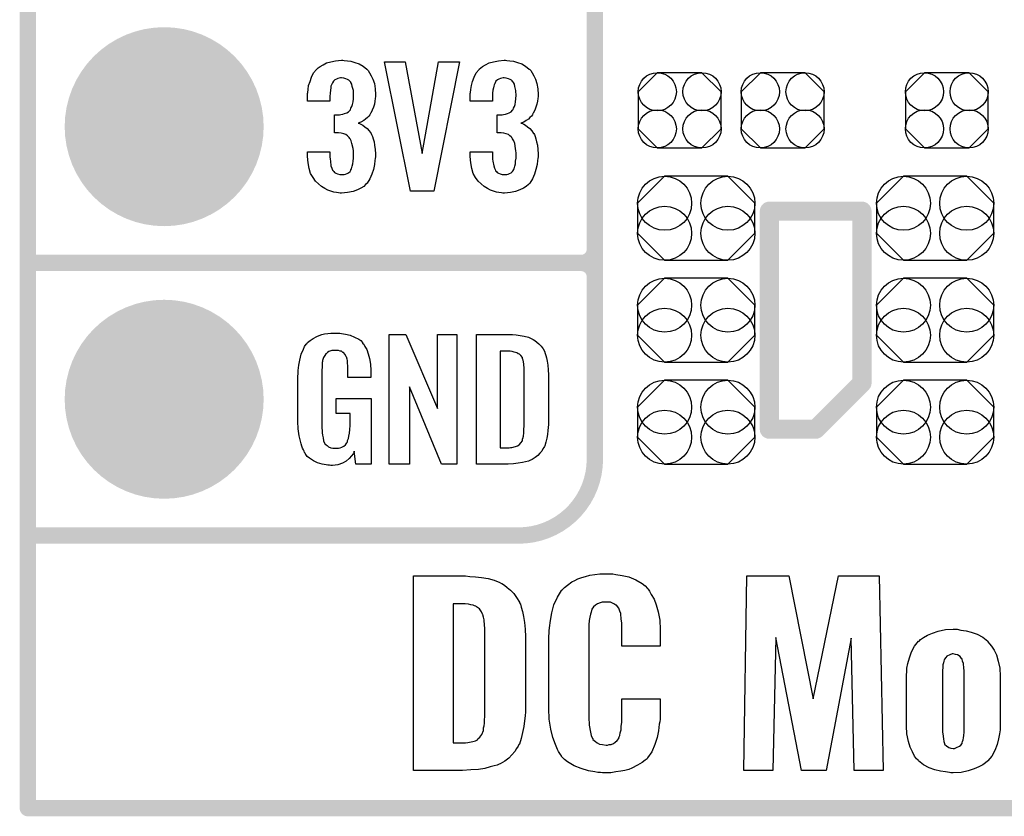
# Model space of a CAD drawing. Extents: x -0.07 to 0.95, y -0.15 to 2.1.
# Tile 1 of 16: x -0.05 to 0.31, y -0.15 to 0.14. Entities that reach past the tile are written whole.
import ezdxf

# ---------------------------------------------------------------- set-up
doc = ezdxf.new("R2010")
doc.units = 0
doc.layers.get('0').update_dxf_attribs({"linetype": 'CONTINUOUS'})
for name, color, linetype in [('gko', 6, 'CONTINUOUS'), ('gto', 2, 'CONTINUOUS'), ('gts', 1, 'CONTINUOUS')]:
    doc.layers.add(name, color=color, linetype=linetype)

# ---------------------------------------------------------------- blocks, each defined once
blk = doc.blocks.new('D12')
at = {"const_width": 0.003}
blk.add_lwpolyline([(-0.0015, 0, 1), (0.0015, 0, 1)], format="xyb", close=True, dxfattribs=at)
blk = doc.blocks.new('D15')
at = {"const_width": 0.0035}
blk.add_lwpolyline([(-0.00175, 0, 1), (0.00175, 0, 1)], format="xyb", close=True, dxfattribs=at)
blk = doc.blocks.new('D31')
blk.add_lwpolyline([(-0.0116, -0.0154), (0.0116, -0.0154), (0.0215, -0.0055), (0.0215, 0.0055), (0.0116, 0.0154), (-0.0116, 0.0154), (-0.0215, 0.0055), (-0.0215, -0.0055)], close=True)
for centre in [(-0.0116, 0.0055), (0.0116, 0.0055), (-0.0116, -0.0055), (0.0116, -0.0055)]:
    blk.add_circle(centre, 0.0099)
blk = doc.blocks.new('D35')
blk.add_lwpolyline([(-0.0152, 0.0068), (-0.0152, -0.0068), (-0.0082, -0.0138), (0.0082, -0.0138), (0.0152, -0.0068), (0.0152, 0.0068), (0.0082, 0.0138), (-0.0082, 0.0138)], close=True)
for centre in [(-0.0082, 0.0068), (0.0082, 0.0068), (-0.0082, -0.0068), (0.0082, -0.0068)]:
    blk.add_circle(centre, 0.007)
blk = doc.blocks.new('D44')
at = {"const_width": 0.0365}
blk.add_lwpolyline([(-0.01825, 0, 1), (0.01825, 0, 1)], format="xyb", close=True, dxfattribs=at)

msp = doc.modelspace()

# ---------------------------------------------------------------- linework, layer by layer
at = {"layer": 'gko', "color": 6, "const_width": 0.006}
for points in [[(-0.05, -0.15), (-0.05, 2.01)], [(-0.05, -0.15), (0.85, -0.15)]]:
    msp.add_lwpolyline(points, dxfattribs=at)
at = {"layer": 'gto', "color": 2}
for points, const_width in [([(0.158, -0.022), (0.158, 0.722)], 0.006), ([(0.158, 0.055), (0.158, 0.145)], 0.006), ([(0.222, -0.011), (0.222, 0.069)], 0.007), ([(0.222, 0.069), (0.256, 0.069)], 0.007), ([(0.256, 0.006), (0.256, 0.069)], 0.007), ([(-0.05, 0.05), (0.153, 0.05)], 0.006), ([(-0.05, 0.05), (0.153, 0.05)], 0.006), ([(0.153, 0.05), (0.153, 0.05)], 0.006), ([(0.153, 0.05), (0.153, 0.05)], 0.006), ([(0.158, 0.045), (0.158, 0.045)], 0.006), ([(0.158, 0.045), (0.158, 0.045)], 0.006), ([(0.158, 0.045), (0.158, 0.045)], 0.006), ([(0.158, 0.045), (0.158, 0.045)], 0.006), ([(0.239, -0.011), (0.256, 0.006)], 0.007), ([(0.222, -0.011), (0.239, -0.011)], 0.007), ([(-0.05, -0.05), (-0.0106, -0.05)], 0.006), ([(-0.05, -0.05), (0.13, -0.05)], 0.006), ([(0.13, -0.05), (0.13, -0.05)], 0.006), ([(0.13, -0.05), (0.13, -0.05)], 0.006)]:
    msp.add_lwpolyline(points, dxfattribs=dict(at, const_width=const_width))
for points in [[(0.066, 0.1243), (0.0672, 0.1242), (0.0685, 0.124), (0.0699, 0.1235), (0.0715, 0.123), (0.073, 0.1222), (0.0743, 0.1211), (0.0745, 0.121), (0.0748, 0.1206), (0.0753, 0.1197), (0.0759, 0.1187), (0.0765, 0.1174), (0.0771, 0.1159), (0.0774, 0.1139), (0.0775, 0.1118), (0.0775, 0.1116), (0.0775, 0.1111), (0.0774, 0.1103), (0.0773, 0.1094), (0.0771, 0.1083), (0.0768, 0.1071), (0.0763, 0.106), (0.0758, 0.1049), (0.0757, 0.1048), (0.0755, 0.1044), (0.0751, 0.1039), (0.0746, 0.1034), (0.0739, 0.1028), (0.0732, 0.1023), (0.0722, 0.1017), (0.0712, 0.1013), (0.0713, 0.1013), (0.0717, 0.1012), (0.0722, 0.1009), (0.0729, 0.1005), (0.0736, 0.1), (0.0745, 0.0993), (0.0752, 0.0985), (0.0759, 0.0975), (0.0759, 0.0975), (0.0761, 0.0971), (0.0764, 0.0964), (0.0767, 0.0956), (0.077, 0.0945), (0.0772, 0.0932), (0.0774, 0.0916), (0.0775, 0.09), (0.0775, 0.0899), (0.0775, 0.0897), (0.0775, 0.0893), (0.0775, 0.0889), (0.0774, 0.0883), (0.0773, 0.0876), (0.0771, 0.0861), (0.0768, 0.0843), (0.0762, 0.0826), (0.0755, 0.0809), (0.0745, 0.0793), (0.0744, 0.0791), (0.0739, 0.0788), (0.0732, 0.0781), (0.0722, 0.0775), (0.0709, 0.0768), (0.0693, 0.0762), (0.0673, 0.0758), (0.0651, 0.0756), (0.0646, 0.0756), (0.064, 0.0757), (0.0632, 0.0758), (0.0623, 0.076), (0.0611, 0.0764), (0.06, 0.0767), (0.0589, 0.0773), (0.0577, 0.078), (0.0566, 0.079), (0.0555, 0.08), (0.0546, 0.0814), (0.0537, 0.0828), (0.0532, 0.0847), (0.0528, 0.0867), (0.0526, 0.0891), (0.0526, 0.0908), (0.0608, 0.0908), (0.0608, 0.0894), (0.0608, 0.0892), (0.0608, 0.0889), (0.0609, 0.0881), (0.061, 0.0874), (0.0612, 0.0856), (0.0615, 0.0848), (0.0618, 0.084), (0.0619, 0.084), (0.062, 0.0838), (0.0623, 0.0835), (0.0625, 0.0832), (0.063, 0.0829), (0.0636, 0.0827), (0.0644, 0.0825), (0.0652, 0.0824), (0.0656, 0.0824), (0.066, 0.0825), (0.0665, 0.0826), (0.0671, 0.0828), (0.0676, 0.0831), (0.0682, 0.0836), (0.0685, 0.0841), (0.0685, 0.0842), (0.0687, 0.0845), (0.0688, 0.085), (0.069, 0.0855), (0.0692, 0.0864), (0.0693, 0.0873), (0.0695, 0.0885), (0.0695, 0.0898), (0.0695, 0.09), (0.0695, 0.0904), (0.0694, 0.0911), (0.0693, 0.092), (0.0689, 0.0938), (0.0686, 0.0948), (0.0682, 0.0956), (0.0681, 0.0957), (0.0679, 0.096), (0.0676, 0.0963), (0.0672, 0.0966), (0.0666, 0.0971), (0.0659, 0.0974), (0.0649, 0.0976), (0.0639, 0.0978), (0.0625, 0.0978), (0.0625, 0.1044), (0.0643, 0.1044), (0.0648, 0.1045), (0.0655, 0.1046), (0.0662, 0.1048), (0.067, 0.1051), (0.0676, 0.1055), (0.0682, 0.1061), (0.0683, 0.1062), (0.0684, 0.1063), (0.0685, 0.1068), (0.0688, 0.1074), (0.0691, 0.1081), (0.0693, 0.1091), (0.0694, 0.1102), (0.0695, 0.1115), (0.0695, 0.1117), (0.0695, 0.1121), (0.0694, 0.1126), (0.0694, 0.1133), (0.069, 0.1148), (0.0688, 0.1156), (0.0685, 0.1162), (0.0685, 0.1163), (0.0683, 0.1165), (0.068, 0.1168), (0.0677, 0.1171), (0.0672, 0.1173), (0.0666, 0.1176), (0.0659, 0.1178), (0.065, 0.1179), (0.0647, 0.1179), (0.0642, 0.1178), (0.0637, 0.1177), (0.0632, 0.1174), (0.0626, 0.1172), (0.0621, 0.1167), (0.0617, 0.1161), (0.0617, 0.116), (0.0616, 0.1159), (0.0614, 0.1154), (0.0612, 0.1149), (0.0611, 0.1142), (0.061, 0.1134), (0.0609, 0.1123), (0.0608, 0.1111), (0.0608, 0.1094), (0.0526, 0.1094), (0.0526, 0.1116), (0.0526, 0.1117), (0.0526, 0.1119), (0.0526, 0.1122), (0.0527, 0.1126), (0.0528, 0.1137), (0.053, 0.1151), (0.0535, 0.1166), (0.054, 0.1182), (0.0548, 0.1197), (0.0559, 0.121), (0.0561, 0.1212), (0.0565, 0.1216), (0.0572, 0.1221), (0.0583, 0.1227), (0.0596, 0.1234), (0.0611, 0.1238), (0.0629, 0.1242), (0.065, 0.1244), (0.0656, 0.1244), (0.066, 0.1243)], [(0.0989, 0.0763), (0.0904, 0.0763), (0.0808, 0.1238), (0.0884, 0.1238), (0.0947, 0.0901), (0.1006, 0.1238), (0.1084, 0.1238), (0.0989, 0.0763)], [(0.1257, 0.1243), (0.1268, 0.1242), (0.1281, 0.124), (0.1296, 0.1235), (0.1312, 0.123), (0.1326, 0.1222), (0.1339, 0.1211), (0.1341, 0.121), (0.1345, 0.1206), (0.135, 0.1197), (0.1356, 0.1187), (0.1362, 0.1174), (0.1367, 0.1159), (0.1371, 0.1139), (0.1372, 0.1118), (0.1372, 0.1116), (0.1372, 0.1111), (0.1371, 0.1103), (0.137, 0.1094), (0.1367, 0.1083), (0.1364, 0.1071), (0.136, 0.106), (0.1354, 0.1049), (0.1353, 0.1048), (0.1351, 0.1044), (0.1348, 0.1039), (0.1342, 0.1034), (0.1336, 0.1028), (0.1328, 0.1023), (0.1319, 0.1017), (0.1309, 0.1013), (0.131, 0.1013), (0.1314, 0.1012), (0.1319, 0.1009), (0.1326, 0.1005), (0.1333, 0.1), (0.1341, 0.0993), (0.1349, 0.0985), (0.1355, 0.0975), (0.1356, 0.0975), (0.1358, 0.0971), (0.1361, 0.0964), (0.1363, 0.0956), (0.1366, 0.0945), (0.1369, 0.0932), (0.1371, 0.0916), (0.1372, 0.09), (0.1372, 0.0899), (0.1372, 0.0897), (0.1372, 0.0893), (0.1372, 0.0889), (0.1371, 0.0883), (0.137, 0.0876), (0.1368, 0.0861), (0.1364, 0.0843), (0.1359, 0.0826), (0.1351, 0.0809), (0.1341, 0.0793), (0.134, 0.0791), (0.1336, 0.0788), (0.1328, 0.0781), (0.1318, 0.0775), (0.1305, 0.0768), (0.1289, 0.0762), (0.127, 0.0758), (0.1248, 0.0756), (0.1242, 0.0756), (0.1237, 0.0757), (0.1228, 0.0758), (0.1219, 0.076), (0.1208, 0.0764), (0.1197, 0.0767), (0.1186, 0.0773), (0.1174, 0.078), (0.1163, 0.079), (0.1152, 0.08), (0.1142, 0.0814), (0.1134, 0.0828), (0.1129, 0.0847), (0.1125, 0.0867), (0.1123, 0.0891), (0.1123, 0.0908), (0.1204, 0.0908), (0.1204, 0.0894), (0.1204, 0.0892), (0.1204, 0.0889), (0.1205, 0.0881), (0.1206, 0.0874), (0.1209, 0.0856), (0.1212, 0.0848), (0.1215, 0.084), (0.1215, 0.084), (0.1216, 0.0838), (0.1219, 0.0835), (0.1222, 0.0832), (0.1227, 0.0829), (0.1233, 0.0827), (0.124, 0.0825), (0.1249, 0.0824), (0.1252, 0.0824), (0.1257, 0.0825), (0.1262, 0.0826), (0.1267, 0.0828), (0.1273, 0.0831), (0.1278, 0.0836), (0.1282, 0.0841), (0.1282, 0.0842), (0.1284, 0.0845), (0.1285, 0.085), (0.1287, 0.0855), (0.1289, 0.0864), (0.1289, 0.0873), (0.1291, 0.0885), (0.1291, 0.0898), (0.1291, 0.09), (0.1291, 0.0904), (0.129, 0.0911), (0.1289, 0.092), (0.1286, 0.0938), (0.1283, 0.0948), (0.1278, 0.0956), (0.1277, 0.0957), (0.1276, 0.096), (0.1273, 0.0963), (0.1268, 0.0966), (0.1263, 0.0971), (0.1255, 0.0974), (0.1246, 0.0976), (0.1236, 0.0978), (0.1222, 0.0978), (0.1222, 0.1044), (0.124, 0.1044), (0.1245, 0.1045), (0.1252, 0.1046), (0.1259, 0.1048), (0.1266, 0.1051), (0.1273, 0.1055), (0.1278, 0.1061), (0.1279, 0.1062), (0.128, 0.1063), (0.1282, 0.1068), (0.1285, 0.1074), (0.1288, 0.1081), (0.1289, 0.1091), (0.129, 0.1102), (0.1291, 0.1115), (0.1291, 0.1117), (0.1291, 0.1121), (0.129, 0.1126), (0.129, 0.1133), (0.1287, 0.1148), (0.1285, 0.1156), (0.1281, 0.1162), (0.1281, 0.1163), (0.1279, 0.1165), (0.1277, 0.1168), (0.1274, 0.1171), (0.1269, 0.1173), (0.1263, 0.1176), (0.1255, 0.1178), (0.1247, 0.1179), (0.1243, 0.1179), (0.1239, 0.1178), (0.1234, 0.1177), (0.1228, 0.1174), (0.1223, 0.1172), (0.1217, 0.1167), (0.1214, 0.1161), (0.1214, 0.116), (0.1213, 0.1159), (0.1211, 0.1154), (0.1209, 0.1149), (0.1208, 0.1142), (0.1206, 0.1134), (0.1205, 0.1123), (0.1204, 0.1111), (0.1204, 0.1094), (0.1123, 0.1094), (0.1123, 0.1116), (0.1123, 0.1117), (0.1123, 0.1119), (0.1123, 0.1122), (0.1124, 0.1126), (0.1125, 0.1137), (0.1127, 0.1151), (0.1131, 0.1166), (0.1137, 0.1182), (0.1144, 0.1197), (0.1155, 0.121), (0.1157, 0.1212), (0.1162, 0.1216), (0.1168, 0.1221), (0.1179, 0.1227), (0.1192, 0.1234), (0.1208, 0.1238), (0.1226, 0.1242), (0.1247, 0.1244), (0.1252, 0.1244), (0.1257, 0.1243)], [(0.0637, 0.0242), (0.0644, 0.0242), (0.065, 0.0241), (0.0665, 0.0239), (0.0682, 0.0235), (0.0698, 0.0228), (0.0714, 0.022), (0.0721, 0.0215), (0.0727, 0.0208), (0.0728, 0.0206), (0.0732, 0.0202), (0.0736, 0.0193), (0.0743, 0.0182), (0.0748, 0.0167), (0.0753, 0.015), (0.0757, 0.0129), (0.0758, 0.0105), (0.0758, 0.008), (0.0674, 0.008), (0.0674, 0.0106), (0.0674, 0.0107), (0.0674, 0.0111), (0.0674, 0.0116), (0.0674, 0.0121), (0.0672, 0.0134), (0.0672, 0.0142), (0.0671, 0.0147), (0.0671, 0.0148), (0.067, 0.015), (0.067, 0.0153), (0.0668, 0.0156), (0.0664, 0.0164), (0.0658, 0.0171), (0.0656, 0.0172), (0.0653, 0.0174), (0.065, 0.0176), (0.0646, 0.0177), (0.064, 0.0179), (0.0635, 0.0179), (0.0623, 0.0179), (0.062, 0.0179), (0.0615, 0.0179), (0.0604, 0.0175), (0.0599, 0.0172), (0.0595, 0.0168), (0.0593, 0.0167), (0.0589, 0.0161), (0.0585, 0.0153), (0.0581, 0.0142), (0.0581, 0.0141), (0.0581, 0.0139), (0.058, 0.0135), (0.058, 0.013), (0.0579, 0.0124), (0.0579, 0.0117), (0.0578, 0.0108), (0.0578, 0.0099), (0.0578, -0.01), (0.0578, -0.0102), (0.0578, -0.0106), (0.0579, -0.0114), (0.0579, -0.0123), (0.0581, -0.0132), (0.0583, -0.0142), (0.0585, -0.0153), (0.0588, -0.0161), (0.0589, -0.0162), (0.059, -0.0164), (0.0594, -0.0167), (0.0598, -0.017), (0.0603, -0.0174), (0.0611, -0.0178), (0.0619, -0.0179), (0.0629, -0.018), (0.0634, -0.018), (0.0639, -0.0179), (0.0646, -0.0178), (0.0652, -0.0176), (0.0659, -0.0172), (0.0665, -0.0167), (0.067, -0.016), (0.0671, -0.0159), (0.0672, -0.0156), (0.0673, -0.0151), (0.0676, -0.0144), (0.0678, -0.0135), (0.068, -0.0124), (0.0681, -0.0111), (0.0682, -0.0096), (0.0682, -0.0052), (0.0631, -0.0052), (0.0631, 0.0003), (0.0759, 0.0003), (0.0759, -0.0238), (0.0703, -0.0238), (0.0697, -0.0191), (0.0697, -0.0192), (0.0697, -0.0193), (0.0693, -0.02), (0.0687, -0.0208), (0.0679, -0.0217), (0.0668, -0.0227), (0.0654, -0.0235), (0.0637, -0.0241), (0.0627, -0.0242), (0.0617, -0.0243), (0.0611, -0.0243), (0.0606, -0.0242), (0.06, -0.0242), (0.0594, -0.0241), (0.058, -0.0238), (0.0563, -0.0233), (0.0548, -0.0226), (0.0533, -0.0216), (0.0525, -0.021), (0.052, -0.0203), (0.052, -0.0202), (0.0519, -0.0201), (0.0517, -0.0198), (0.0515, -0.0195), (0.0513, -0.0191), (0.0511, -0.0185), (0.0508, -0.0179), (0.0505, -0.0172), (0.0502, -0.0164), (0.05, -0.0154), (0.0495, -0.0134), (0.0491, -0.0109), (0.049, -0.0081), (0.049, 0.0079), (0.049, 0.008), (0.049, 0.0082), (0.049, 0.0086), (0.0491, 0.0092), (0.0491, 0.0099), (0.0492, 0.0106), (0.0494, 0.0125), (0.0498, 0.0144), (0.0503, 0.0165), (0.0511, 0.0184), (0.0515, 0.0193), (0.0521, 0.0202), (0.0521, 0.0203), (0.0523, 0.0203), (0.0526, 0.0208), (0.0535, 0.0215), (0.0546, 0.0223), (0.056, 0.023), (0.0569, 0.0234), (0.0578, 0.0237), (0.0588, 0.024), (0.06, 0.0241), (0.0612, 0.0243), (0.0633, 0.0243), (0.0637, 0.0242)], [(0.1074, -0.0238), (0.1017, -0.0238), (0.09, 0.0046), (0.09, -0.0238), (0.0826, -0.0238), (0.0826, 0.0238), (0.0887, 0.0238), (0.1003, -0.0034), (0.1003, 0.0238), (0.1074, 0.0238), (0.1074, -0.0238)], [(0.1278, 0.0237), (0.1291, 0.0236), (0.1306, 0.0234), (0.1321, 0.0231), (0.1336, 0.0228), (0.1349, 0.0222), (0.1351, 0.0221), (0.1354, 0.0219), (0.136, 0.0216), (0.1367, 0.021), (0.1375, 0.0203), (0.1383, 0.0195), (0.139, 0.0185), (0.1396, 0.0174), (0.1397, 0.0172), (0.1398, 0.0168), (0.14, 0.0161), (0.1403, 0.0152), (0.1405, 0.014), (0.1408, 0.0125), (0.1409, 0.0108), (0.141, 0.009), (0.141, -0.0083), (0.141, -0.0084), (0.141, -0.0086), (0.141, -0.0089), (0.141, -0.0093), (0.1409, -0.0103), (0.1408, -0.0115), (0.1406, -0.0129), (0.1404, -0.0143), (0.14, -0.0158), (0.1396, -0.0171), (0.1395, -0.0173), (0.1393, -0.0177), (0.1389, -0.0182), (0.1385, -0.019), (0.1378, -0.0198), (0.1371, -0.0206), (0.1361, -0.0214), (0.135, -0.0221), (0.1348, -0.0222), (0.1344, -0.0224), (0.1337, -0.0227), (0.1326, -0.0229), (0.1314, -0.0232), (0.1299, -0.0235), (0.1281, -0.0237), (0.1262, -0.0238), (0.1146, -0.0238), (0.1146, 0.0238), (0.1268, 0.0238), (0.1278, 0.0237)], [(0.1269, 0.0176), (0.1233, 0.0176), (0.1233, -0.0178), (0.1265, -0.0178), (0.127, -0.0177), (0.1276, -0.0177), (0.1289, -0.0173), (0.1296, -0.0171), (0.1302, -0.0167), (0.1302, -0.0167), (0.1303, -0.0166), (0.1308, -0.016), (0.1314, -0.0152), (0.1315, -0.0146), (0.1317, -0.014), (0.1317, -0.0139), (0.1318, -0.0136), (0.1318, -0.0132), (0.1319, -0.0127), (0.132, -0.0119), (0.132, -0.011), (0.1321, -0.0099), (0.1321, -0.0087), (0.1321, 0.0095), (0.1321, 0.0097), (0.1321, 0.0101), (0.1321, 0.0106), (0.1321, 0.0113), (0.1319, 0.0129), (0.1318, 0.0137), (0.1317, 0.0143), (0.1317, 0.0144), (0.1316, 0.0146), (0.1315, 0.0149), (0.1314, 0.0153), (0.1308, 0.0161), (0.1304, 0.0165), (0.13, 0.0167), (0.1299, 0.0167), (0.1297, 0.0168), (0.1294, 0.017), (0.1289, 0.0172), (0.1284, 0.0173), (0.1277, 0.0175), (0.1269, 0.0176)], [(0.1121, -0.065), (0.1142, -0.0651), (0.1164, -0.0654), (0.1188, -0.0658), (0.121, -0.0664), (0.1231, -0.0672), (0.1233, -0.0673), (0.1239, -0.0676), (0.1249, -0.0682), (0.1258, -0.069), (0.1271, -0.07), (0.1283, -0.0712), (0.1293, -0.0727), (0.1303, -0.0744), (0.1304, -0.0747), (0.1307, -0.0752), (0.131, -0.0763), (0.1314, -0.0779), (0.1318, -0.0797), (0.1322, -0.0819), (0.1324, -0.0844), (0.1325, -0.0872), (0.1325, -0.1133), (0.1325, -0.1134), (0.1325, -0.1137), (0.1325, -0.1141), (0.1325, -0.1147), (0.1324, -0.1162), (0.1322, -0.118), (0.1319, -0.1201), (0.1315, -0.1223), (0.131, -0.1245), (0.1303, -0.1265), (0.1301, -0.1267), (0.1299, -0.1273), (0.1293, -0.1281), (0.1286, -0.1292), (0.1276, -0.1305), (0.1264, -0.1317), (0.125, -0.1328), (0.1232, -0.1338), (0.1229, -0.1339), (0.1222, -0.1342), (0.1211, -0.1345), (0.1196, -0.1349), (0.1176, -0.1355), (0.1153, -0.1358), (0.1125, -0.136), (0.1095, -0.1362), (0.0915, -0.1362), (0.0915, -0.0648), (0.1106, -0.0648), (0.1121, -0.065)], [(0.1637, -0.0641), (0.1646, -0.0641), (0.1657, -0.0643), (0.168, -0.0647), (0.1705, -0.0652), (0.173, -0.0662), (0.1754, -0.0676), (0.1765, -0.0684), (0.1773, -0.0694), (0.1775, -0.0697), (0.178, -0.0704), (0.1787, -0.0716), (0.1797, -0.0733), (0.1805, -0.0754), (0.1812, -0.078), (0.1818, -0.0811), (0.1819, -0.0845), (0.1819, -0.0906), (0.1679, -0.0906), (0.1679, -0.084), (0.1679, -0.0838), (0.1679, -0.0834), (0.1679, -0.0829), (0.1679, -0.0822), (0.1677, -0.0805), (0.1675, -0.0788), (0.1675, -0.0787), (0.1675, -0.0786), (0.1672, -0.0777), (0.1668, -0.0766), (0.1659, -0.0756), (0.1657, -0.0755), (0.165, -0.075), (0.1637, -0.0745), (0.1621, -0.0744), (0.1614, -0.0744), (0.1607, -0.0745), (0.16, -0.0747), (0.159, -0.0751), (0.1582, -0.0755), (0.1575, -0.0762), (0.1569, -0.077), (0.1569, -0.0772), (0.1568, -0.0775), (0.1566, -0.0781), (0.1564, -0.0788), (0.1562, -0.08), (0.1559, -0.0812), (0.1558, -0.0827), (0.1558, -0.0844), (0.1558, -0.1169), (0.1558, -0.1172), (0.1558, -0.1177), (0.1559, -0.1185), (0.1559, -0.1196), (0.1564, -0.1221), (0.1566, -0.1233), (0.1571, -0.1244), (0.1572, -0.1245), (0.1573, -0.1248), (0.1578, -0.1252), (0.1582, -0.1256), (0.1589, -0.126), (0.1597, -0.1265), (0.1608, -0.1267), (0.1621, -0.1269), (0.1626, -0.1269), (0.1633, -0.1267), (0.164, -0.1266), (0.1648, -0.1263), (0.1655, -0.1258), (0.1662, -0.1252), (0.1668, -0.1244), (0.1668, -0.1242), (0.1669, -0.1238), (0.1672, -0.1233), (0.1673, -0.1224), (0.1676, -0.1213), (0.1677, -0.1201), (0.1679, -0.1185), (0.1679, -0.1169), (0.1679, -0.1099), (0.1819, -0.1099), (0.1819, -0.1158), (0.1819, -0.1159), (0.1819, -0.1162), (0.1819, -0.1167), (0.1819, -0.1174), (0.1818, -0.1183), (0.1816, -0.1192), (0.1814, -0.1216), (0.1808, -0.1241), (0.18, -0.1267), (0.1789, -0.1294), (0.1773, -0.1316), (0.1772, -0.1319), (0.1765, -0.1324), (0.1754, -0.1333), (0.1737, -0.1342), (0.1716, -0.1353), (0.1704, -0.1358), (0.169, -0.1362), (0.1675, -0.1364), (0.1657, -0.1367), (0.1639, -0.137), (0.1608, -0.137), (0.1601, -0.1369), (0.1591, -0.1369), (0.158, -0.1367), (0.1557, -0.1363), (0.153, -0.1355), (0.1504, -0.1345), (0.1479, -0.133), (0.1468, -0.1321), (0.1458, -0.131), (0.1458, -0.1309), (0.1457, -0.1308), (0.1454, -0.1303), (0.1451, -0.1299), (0.1447, -0.1292), (0.1443, -0.1285), (0.1435, -0.1266), (0.1426, -0.1241), (0.1418, -0.121), (0.1412, -0.1174), (0.1411, -0.1134), (0.1411, -0.0879), (0.1411, -0.0877), (0.1411, -0.0873), (0.1411, -0.0868), (0.1412, -0.0859), (0.1412, -0.085), (0.1414, -0.0838), (0.1417, -0.0812), (0.1422, -0.0783), (0.143, -0.0754), (0.1443, -0.0726), (0.1458, -0.0701), (0.1458, -0.07), (0.1461, -0.0698), (0.1468, -0.0691), (0.1479, -0.0682), (0.1496, -0.067), (0.1507, -0.0665), (0.1518, -0.0659), (0.1532, -0.0654), (0.1546, -0.065), (0.1562, -0.0645), (0.158, -0.0643), (0.1598, -0.064), (0.163, -0.064), (0.1637, -0.0641)], [(0.2637, -0.1362), (0.2531, -0.1362), (0.252, -0.0877), (0.2428, -0.1362), (0.2338, -0.1362), (0.2244, -0.0874), (0.2233, -0.1362), (0.2126, -0.1362), (0.2138, -0.0648), (0.2292, -0.0648), (0.2381, -0.1099), (0.2474, -0.0648), (0.2623, -0.0648), (0.2637, -0.1362)], [(0.1104, -0.0751), (0.106, -0.0751), (0.106, -0.126), (0.1106, -0.126), (0.1114, -0.1259), (0.1132, -0.1256), (0.1142, -0.1253), (0.1149, -0.1249), (0.115, -0.1249), (0.1151, -0.1246), (0.1158, -0.124), (0.1165, -0.123), (0.1171, -0.1215), (0.1171, -0.1213), (0.1172, -0.121), (0.1172, -0.1205), (0.1174, -0.1198), (0.1175, -0.1188), (0.1175, -0.1177), (0.1176, -0.1163), (0.1176, -0.1148), (0.1176, -0.0852), (0.1176, -0.0851), (0.1176, -0.0845), (0.1176, -0.0838), (0.1175, -0.083), (0.1174, -0.0809), (0.1172, -0.08), (0.1169, -0.0791), (0.1169, -0.079), (0.1168, -0.0788), (0.1164, -0.078), (0.1157, -0.0769), (0.1146, -0.0761), (0.1144, -0.0761), (0.1143, -0.0759), (0.1139, -0.0758), (0.1133, -0.0755), (0.1125, -0.0754), (0.1117, -0.0752), (0.1104, -0.0751)], [(0.2923, -0.0847), (0.2942, -0.085), (0.2961, -0.0855), (0.2982, -0.0862), (0.3003, -0.0873), (0.3021, -0.0888), (0.3022, -0.089), (0.3028, -0.0897), (0.3035, -0.0906), (0.3045, -0.092), (0.3053, -0.0938), (0.306, -0.0961), (0.3065, -0.0987), (0.3067, -0.1016), (0.3067, -0.1199), (0.3067, -0.1201), (0.3067, -0.1203), (0.3067, -0.1208), (0.3067, -0.1213), (0.3064, -0.1228), (0.3061, -0.1246), (0.3056, -0.1267), (0.3047, -0.1288), (0.3036, -0.1309), (0.3021, -0.1327), (0.302, -0.1328), (0.3013, -0.1334), (0.3003, -0.1341), (0.2989, -0.1348), (0.2971, -0.1356), (0.2949, -0.1363), (0.2924, -0.1369), (0.2895, -0.137), (0.2886, -0.137), (0.2881, -0.1369), (0.2866, -0.1367), (0.2848, -0.1364), (0.2827, -0.1359), (0.2806, -0.1352), (0.2785, -0.1341), (0.2767, -0.1327), (0.2766, -0.1324), (0.276, -0.1319), (0.2753, -0.1309), (0.2745, -0.1294), (0.2737, -0.1276), (0.273, -0.1255), (0.2724, -0.1228), (0.2723, -0.1199), (0.2723, -0.1016), (0.2723, -0.1015), (0.2723, -0.1012), (0.2723, -0.1008), (0.2724, -0.1002), (0.2725, -0.0987), (0.2728, -0.0969), (0.2734, -0.0948), (0.2742, -0.0927), (0.2752, -0.0906), (0.2767, -0.0888), (0.277, -0.0887), (0.2775, -0.0881), (0.2785, -0.0874), (0.28, -0.0866), (0.2818, -0.0858), (0.2839, -0.0851), (0.2866, -0.0845), (0.2895, -0.0844), (0.2909, -0.0844), (0.2923, -0.0847)], [(0.2895, -0.0934), (0.2891, -0.0934), (0.2882, -0.0937), (0.2871, -0.0943), (0.2867, -0.0947), (0.2863, -0.0954), (0.2863, -0.0955), (0.2861, -0.0956), (0.286, -0.0961), (0.2859, -0.0967), (0.2857, -0.0974), (0.2856, -0.0984), (0.2855, -0.0995), (0.2855, -0.1008), (0.2855, -0.1209), (0.2855, -0.121), (0.2855, -0.1215), (0.2855, -0.1221), (0.2856, -0.1228), (0.2859, -0.1246), (0.286, -0.1255), (0.2863, -0.1263), (0.2863, -0.1265), (0.2864, -0.1266), (0.287, -0.1271), (0.2879, -0.1278), (0.2886, -0.128), (0.2895, -0.1281), (0.2899, -0.1281), (0.2907, -0.1278), (0.2918, -0.1273), (0.2923, -0.1269), (0.2927, -0.1263), (0.2927, -0.1262), (0.2928, -0.126), (0.2929, -0.1255), (0.2931, -0.1249), (0.2932, -0.1242), (0.2934, -0.1233), (0.2935, -0.1221), (0.2935, -0.1209), (0.2935, -0.1008), (0.2935, -0.1006), (0.2935, -0.1002), (0.2935, -0.0995), (0.2934, -0.0987), (0.2932, -0.097), (0.2929, -0.0961), (0.2927, -0.0954), (0.2927, -0.0952), (0.2925, -0.0951), (0.292, -0.0944), (0.291, -0.0937), (0.2903, -0.0936), (0.2895, -0.0934)]]:
    msp.add_lwpolyline(points, dxfattribs=at)
at = {"layer": 'gto', "color": 2, "const_width": 0.006}
for points in [[(0.153, 0.05, 0.414214), (0.158, 0.055)], [(0.158, 0.045, 0.414214), (0.153, 0.05)], [(0.158, 0.045, 0.414214), (0.153, 0.05)], [(0.13, -0.05, 0.414214), (0.158, -0.022)]]:
    msp.add_lwpolyline(points, format="xyb", dxfattribs=at)

# ---------------------------------------------------------------- block references
at = {"layer": 'gko'}
msp.add_blockref('D12', (-0.05, -0.15), dxfattribs=at)
msp.add_blockref('D12', (-0.05, -0.15), dxfattribs=at)
at = {"layer": 'gto'}
for name, p in [('D15', (0.222, 0.069)), ('D15', (0.256, 0.069)), ('D15', (0.256, 0.069)), ('D12', (0.158, 0.055)), ('D12', (0.158, 0.055)), ('D12', (-0.05, 0.05)), ('D12', (-0.05, 0.05)), ('D12', (0.153, 0.05)), ('D12', (0.153, 0.05)), ('D12', (0.153, 0.05)), ('D12', (0.153, 0.05)), ('D12', (0.153, 0.05)), ('D12', (0.153, 0.05)), ('D12', (0.153, 0.05)), ('D12', (0.158, 0.045)), ('D12', (0.158, 0.045)), ('D12', (0.158, 0.045)), ('D12', (0.158, 0.045)), ('D12', (0.158, 0.045)), ('D12', (0.158, 0.045)), ('D15', (0.256, 0.006)), ('D15', (0.222, -0.011)), ('D15', (0.222, -0.011)), ('D15', (0.239, -0.011)), ('D15', (0.239, -0.011)), ('D12', (0.158, -0.022)), ('D12', (0.158, -0.022)), ('D12', (-0.05, -0.05)), ('D12', (-0.05, -0.05)), ('D12', (-0.0106, -0.05)), ('D12', (0.13, -0.05)), ('D12', (0.13, -0.05)), ('D12', (0.13, -0.05)), ('D12', (0.13, -0.05))]:
    msp.add_blockref(name, p, dxfattribs=at)
at = {"layer": 'gts'}
for name, p in [('D44', (0, 0.1)), ('D35', (0.1891, 0.106)), ('D35', (0.2269, 0.106)), ('D35', (0.2871, 0.106)), ('D31', (0.1952, 0.0664)), ('D31', (0.2828, 0.0664)), ('D31', (0.1952, 0.029)), ('D31', (0.2828, 0.029)), ('D44', (0, 0)), ('D31', (0.1952, -0.0084)), ('D31', (0.2828, -0.0084))]:
    msp.add_blockref(name, p, dxfattribs=at)

doc.saveas('drawing.dxf')
